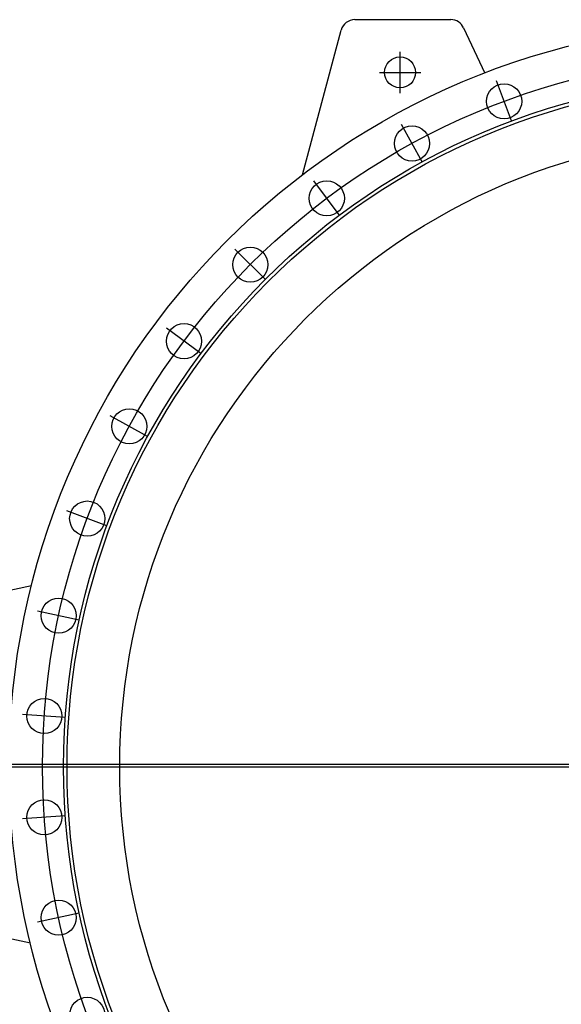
# Model space of a CAD drawing. Extents: x 562 to 5534, y -3603 to 136.
# Tile 9 of 15: x 1381 to 2152, y -1327 to 73. Entities that reach past the tile are written whole.
import ezdxf

# ---------------------------------------------------------------- set-up
doc = ezdxf.new("R2010")
doc.units = 0
doc.layers.get('0').update_dxf_attribs({"linetype": 'CONTINUOUS'})

msp = doc.modelspace()

# ---------------------------------------------------------------- linework, layer by layer
at = {"color": 7, "linetype": 'CONTINUOUS'}
for p, q in [((1857.5, 73.5), (1994.4, 73.5)), ((1783, -147.3), (1838.1, 58.6)), ((2012.5, 61.9), (2042.5, -2.4)), ((1224.6, -768.3), (1397.4, -731.5)), ((1395.9, -1240.2), (1224.6, -1203.8))]:
    msp.add_line(p, q, dxfattribs=at)
for p, q in [((1922.1, -30.9), (1922.1, 27.8)), ((1892.8, -1.5), (1951.4, -1.5)), ((2080.5, -70.5), (2059.3, -13.7)), ((1953.3, -128.6), (1924.3, -75.4)), ((1835.6, -204.2), (1799.3, -155.7)), ((1729.9, -295.8), (1687.1, -253)), ((1638.3, -401.5), (1589.8, -365.2)), ((1562.7, -519.2), (1509.5, -490.2)), ((1504.6, -646.4), (1447.8, -625.3)), ((1465.2, -780.7), (1406, -767.8)), ((1445.3, -919.1), (1384.8, -914.8)), ((3746.9, -986), (692.2, -986)), ((1298.2, -989), (3548, -989)), ((1445.3, -1059), (1384.8, -1063.3)), ((1465.2, -1197.4), (1406, -1210.3))]:
    msp.add_line(p, q)
for centre, radius in [((2423.1, -989), 1057.5), ((1922.1, -1.5), 22), ((2423.1, -989), 980), ((2423.1, -989), 975), ((2070.2, -42.7), 25), ((1939.1, -102.6), 25), ((2423.1, -989), 900), ((1817.8, -180.5), 25), ((1708.9, -274.9), 25), ((1614.6, -383.8), 25), ((1536.7, -505), 25), ((1476.8, -636.1), 25), ((1436.2, -774.3), 25), ((1415.7, -917), 25), ((1415.7, -1061.1), 25), ((1436.2, -1203.7), 25), ((1476.8, -1342), 25)]:
    msp.add_circle(centre, radius, dxfattribs=at)
msp.add_circle((2423.1, -989), 1010)
for centre, start, end in [((1857.5, 53.5), 90, 165), ((1994.4, 53.5), 25, 90)]:
    msp.add_arc(centre, 20, start, end, dxfattribs=at)

doc.saveas('drawing.dxf')
